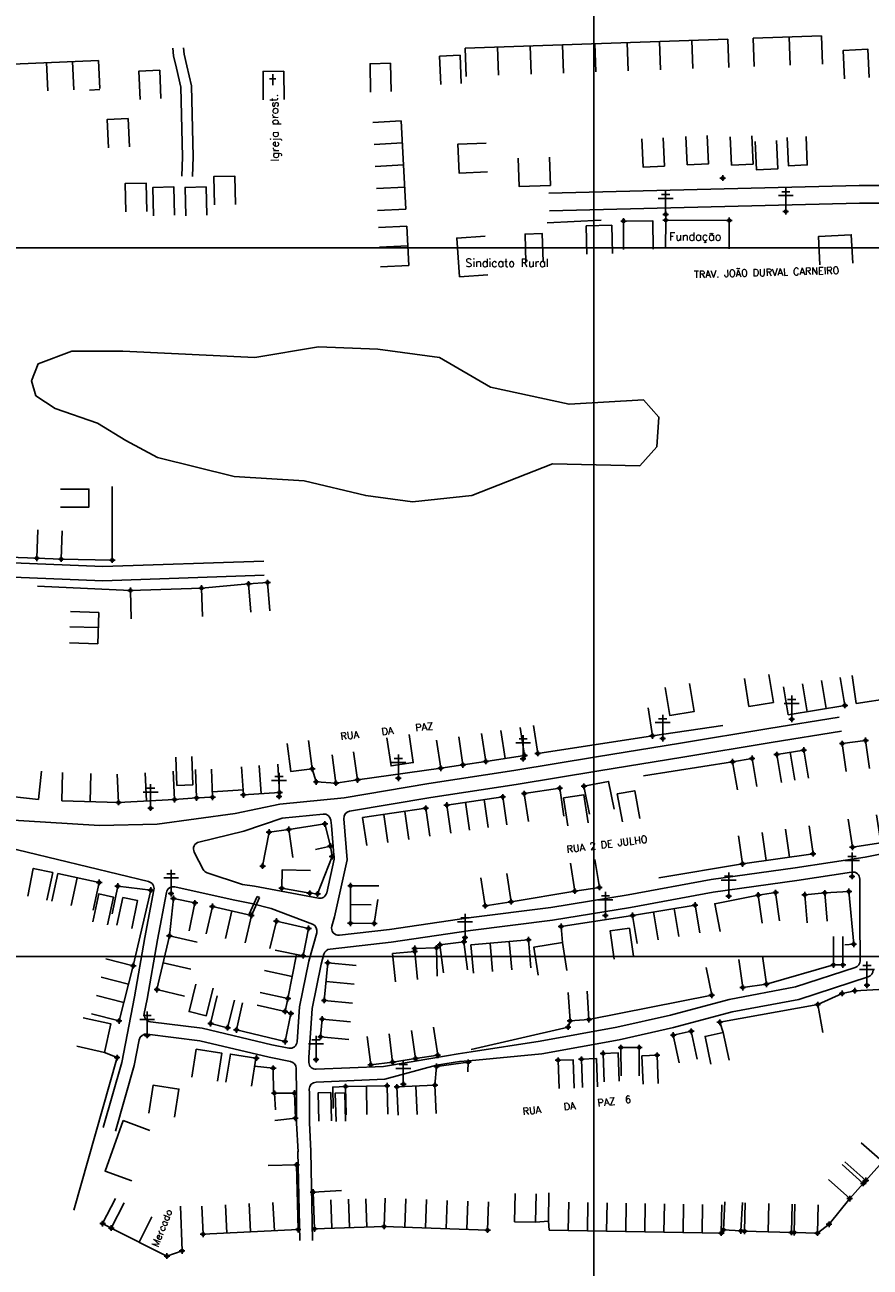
# Model space of a CAD drawing. Extents: x 539028 to 544996, y 8596245 to 8601028.
# Tile 19 of 32: x 542085 to 542323, y 8597875 to 8598226. Entities that reach past the tile are written whole.
import ezdxf
from ezdxf.enums import TextEntityAlignment as Align
from ezdxf.lldxf.tags import DXFTag

# ---------------------------------------------------------------- set-up
doc = ezdxf.new("R2010")
doc.units = 0
doc.header["$MEASUREMENT"] = 0
doc.header["$PDMODE"] = 34
doc.header["$PDSIZE"] = 0.8
for name, color, linetype in [('ALVENARIA', 7, 'Continuous'), ('CASA', 2, 'Continuous'), ('CERCA', 9, 'CERCA_LINE'), ('ESTRADA_BARRO', 7, 'DASHED'), ('LAGOA', 130, 'DASHDOT'), ('MALHA', 9, 'Continuous'), ('POSTE', 7, 'Continuous'), ('TEXTO', 2, 'Continuous'), ('TXT_NRUA', 2, 'Continuous')]:
    doc.layers.add(name, color=color, linetype=linetype)
doc.styles.add('GEOSIS', font='ROMANS.SHX')
doc.styles.get("Standard").update_dxf_attribs({"font": 'romans.shx'})
doc.linetypes.add('CERCA_LINE', pattern='A,0.5,-0.2,["X",Standard,S=0.1,R=0,X=-0.1,Y=-0.05],-0.25', length=0.95)
tags = doc.linetypes.add('DASHDOT', pattern=[1, 0.5, -0.25, 0, -0.25]).pattern_tags.tags
tags[10:11] = [DXFTag(74, 4), DXFTag(75, 0), DXFTag(340, '0'), DXFTag(46, 1.0), DXFTag(50, 0.0), DXFTag(44, 0.0), DXFTag(45, 0.0)]
tags[8:9] = [DXFTag(74, 4), DXFTag(75, 0), DXFTag(340, '0'), DXFTag(46, 1.0), DXFTag(50, 0.0), DXFTag(44, 0.0), DXFTag(45, 0.0)]
tags[6:7] = [DXFTag(74, 4), DXFTag(75, 0), DXFTag(340, '0'), DXFTag(46, 1.0), DXFTag(50, 0.0), DXFTag(44, 0.0), DXFTag(45, 0.0)]
tags[4:5] = [DXFTag(74, 4), DXFTag(75, 0), DXFTag(340, '0'), DXFTag(46, 1.0), DXFTag(50, 0.0), DXFTag(44, 0.0), DXFTag(45, 0.0)]
tags = doc.linetypes.add('DASHED', pattern=[0.75, 0.5, -0.25]).pattern_tags.tags
tags[6:7] = [DXFTag(74, 4), DXFTag(75, 0), DXFTag(340, '0'), DXFTag(46, 1.0), DXFTag(50, 0.0), DXFTag(44, 0.0), DXFTag(45, 0.0)]
tags[4:5] = [DXFTag(74, 4), DXFTag(75, 0), DXFTag(340, '0'), DXFTag(46, 1.0), DXFTag(50, 0.0), DXFTag(44, 0.0), DXFTag(45, 0.0)]

# ---------------------------------------------------------------- blocks, each defined once
blk = doc.blocks.new('C')
at = {"layer": 'CASA'}
blk.add_lwpolyline([(0, 0), (0, 8)], dxfattribs=at)
blk = doc.blocks.new('A$C094F77C8')
at = {"layer": 'POSTE'}
for p, q in [((0, 5.6), (5.25, 5.6)), ((1.17, 7), (4.08, 7)), ((2.62, 0), (2.62, 8.4))]:
    blk.add_line(p, q, dxfattribs=at)
blk = doc.blocks.new('A$C34DC2D19')
at = {"layer": 'POSTE', "xscale": 0.8, "yscale": 0.8, "zscale": 0.8}
blk.add_blockref('A$C094F77C8', (0, 0, 340.37), dxfattribs=at)

msp = doc.modelspace()

# ---------------------------------------------------------------- linework, layer by layer
at = {"layer": 'ALVENARIA'}
for points in [[(542148.31, 8597974.977), (542150.573, 8597979.978)], [(542148.948, 8597974.689), (542151.211, 8597979.689)], [(542150.573, 8597979.978), (542151.211, 8597979.689)]]:
    msp.add_lwpolyline(points, dxfattribs=at)
at = {"layer": 'CASA'}
for p, q in [((542209.261, 8598219.47), (542283.324, 8598222.029)), ((542290.458, 8598222.275), (542309.723, 8598222.941)), ((542309.723, 8598222.941), (542309.999, 8598214.945)), ((542076.564, 8598214.712), (542105.789, 8598216.018)), ((542105.789, 8598216.018), (542106.146, 8598208.026)), ((542191.189, 8598198.945), (542183.201, 8598198.515)), ((542192.532, 8598174.026), (542191.189, 8598198.945)), ((542233.326, 8598180.703), (542233.01, 8598188.697)), ((542184.543, 8598173.595), (542192.532, 8598174.026)), ((542192.778, 8598169.218), (542184.789, 8598168.8)), ((542193.359, 8598158.122), (542192.778, 8598169.218)), ((542193.068, 8598163.67), (542185.079, 8598163.252)), ((542185.37, 8598157.704), (542193.359, 8598158.122)), ((542097.895, 8598060.431), (542105.891, 8598060.196)), ((542105.891, 8598060.196), (542105.631, 8598051.353)), ((542097.769, 8598056.14), (542105.765, 8598055.905)), ((542105.631, 8598051.353), (542097.635, 8598051.588)), ((542315.042, 8598041.814), (542316.338, 8598033.919)), ((542300.337, 8598031.293), (542299.041, 8598039.187)), ((542316.338, 8598033.919), (542300.337, 8598031.293)), ((542226.003, 8598019.848), (542224.757, 8598027.751)), ((542213.805, 8598026.024), (542215.051, 8598018.122)), ((542219.281, 8598026.887), (542220.527, 8598018.985)), ((542304.727, 8598021.332), (542297.1, 8598020.067)), ((542302.222, 8598012.807), (542300.914, 8598020.699)), ((542306.036, 8598013.44), (542304.727, 8598021.332)), ((542156.882, 8598009.335), (542156.356, 8598017.318)), ((542215.051, 8598018.122), (542226.003, 8598019.848)), ((542297.1, 8598020.067), (542298.409, 8598012.175)), ((542095.477, 8598006.969), (542095.685, 8598014.966)), ((542103.48, 8598006.76), (542103.688, 8598014.758)), ((542118.977, 8598014.943), (542119.383, 8598006.953)), ((542126.876, 8598015.344), (542127.282, 8598007.354)), ((542146.179, 8598016.648), (542146.705, 8598008.666)), ((542151.168, 8598016.977), (542151.694, 8598008.994)), ((542060.104, 8598010.509), (542088.916, 8598007.428)), ((542111.483, 8598006.552), (542095.477, 8598006.969)), ((542127.282, 8598007.354), (542111.483, 8598006.552)), ((542146.705, 8598008.666), (542156.882, 8598009.335)), ((542219.836, 8598008.137), (542204.05, 8598005.828)), ((542220.993, 8598000.221), (542219.836, 8598008.137)), ((542198.101, 8598004.918), (542180.316, 8598002.29)), ((542199.271, 8597997.004), (542198.101, 8598004.918)), ((542204.05, 8598005.828), (542205.208, 8597997.912)), ((542180.316, 8598002.29), (542181.486, 8597994.376)), ((542307.349, 8597992.06), (542306.209, 8597999.978)), ((542286.354, 8597997.118), (542287.494, 8597989.2)), ((542287.494, 8597989.2), (542307.349, 8597992.06)), ((542137.937, 8597977.219), (542136.145, 8597969.423)), ((542148.948, 8597974.689), (542137.937, 8597977.219)), ((542141.65, 8597968.157), (542143.443, 8597975.954)), ((542182.713, 8597977.678), (542176.886, 8597977.732)), ((542274.099, 8597977.601), (542256.464, 8597974.655)), ((542275.417, 8597969.71), (542274.099, 8597977.601)), ((542147.156, 8597966.892), (542148.948, 8597974.689)), ((542256.464, 8597974.655), (542257.782, 8597966.765)), ((542122.271, 8597953.719), (542125.81, 8597968.915)), ((542125.81, 8597968.915), (542133.601, 8597967.1)), ((542210.865, 8597966.372), (542227.09, 8597967.796)), ((542211.564, 8597958.403), (542210.865, 8597966.372)), ((542227.09, 8597967.796), (542227.79, 8597959.827)), ((542115.609, 8597960.45), (542107.858, 8597962.434)), ((542131.832, 8597959.502), (542124.04, 8597961.317)), ((542169.479, 8597950.692), (542170.488, 8597961.311)), ((542170.488, 8597961.311), (542178.452, 8597960.554)), ((542111.632, 8597944.911), (542115.609, 8597960.45)), ((542160.458, 8597957.432), (542152.646, 8597959.157)), ((542177.948, 8597955.245), (542169.984, 8597956.002)), ((542130.062, 8597951.904), (542122.271, 8597953.719)), ((542159.216, 8597951.203), (542151.404, 8597952.929)), ((542158.416, 8597947.583), (542159.216, 8597951.203)), ((542177.443, 8597949.935), (542169.479, 8597950.692)), ((542150.605, 8597949.308), (542158.416, 8597947.583)), ((542103.882, 8597946.894), (542111.632, 8597944.911)), ((542175.524, 8597926.331), (542187.206, 8597926.589)), ((542175.701, 8597918.333), (542175.524, 8597926.331)), ((542181.365, 8597926.46), (542181.542, 8597918.462)), ((542187.206, 8597926.589), (542187.383, 8597918.591)), ((542200.717, 8597926.71), (542189.988, 8597926.248)), ((542189.988, 8597926.248), (542190.331, 8597918.256)), ((542195.696, 8597918.487), (542195.352, 8597926.479)), ((542201.061, 8597918.717), (542200.717, 8597926.71)), ((542322.278, 8597899.855, 703.603), (542336.298, 8597915.799, 703.603)), ((542316.27, 8597905.137, 703.603), (542322.278, 8597899.855, 703.603)), ((542110.633, 8597894.801, 702.247), (542106.978, 8597887.684, 702.247)), ((542166.359, 8597896.563, 702.847), (542174.347, 8597897, 702.847)), ((542166.755, 8597886.196, 702.847), (542166.359, 8597896.563, 702.847)), ((542186.373, 8597886.876, 703.044), (542186.659, 8597894.871, 703.044)), ((542223.298, 8597896.168, 0.161), (542223.147, 8597888.169, 0.161)), ((542229.058, 8597888.058, 0.161), (542229.209, 8597896.056, 0.161)), ((542232.701, 8597888.323, 703.428), (542232.851, 8597896.321, 703.428)), ((542109.433, 8597886.424, 702.247), (542113.044, 8597893.562, 702.247)), ((542129.381, 8597879.949, 702.247), (542128.953, 8597892.574, 702.247)), ((542134.93, 8597892.644), (542135.332, 8597884.654)), ((542215.829, 8597893.83, 703.044), (542215.544, 8597885.835, 703.044)), ((542281.466, 8597885.004, 0.161), (542281.602, 8597893.003, 0.161)), ((542288.055, 8597885.511, 703.768), (542288.245, 8597893.508, 703.768)), ((542294.848, 8597893.351, 703.768), (542294.657, 8597885.353, 703.768)), ((542301.45, 8597893.194, 703.768), (542301.259, 8597885.196, 703.768)), ((542106.978, 8597887.684, 702.247), (542109.433, 8597886.424, 702.247)), ((542117.275, 8597882.457, 702.247), (542120.886, 8597889.596, 702.247)), ((542223.147, 8597888.169, 0.161), (542229.058, 8597888.058, 0.161)), ((542109.433, 8597886.424, 702.247), (542125.116, 8597878.49, 702.247)), ((542135.332, 8597884.654), (542162.112, 8597885.999)), ((542186.373, 8597886.876, 702.847), (542166.755, 8597886.196, 702.847)), ((542215.544, 8597885.835, 703.044), (542186.373, 8597886.876, 703.044)), ((542232.932, 8597885.834, 0.161), (542281.466, 8597885.004, 0.161)), ((542301.259, 8597885.196, 703.768), (542288.055, 8597885.511, 703.768)), ((542125.116, 8597878.49, 702.247), (542129.381, 8597879.949, 702.247))]:
    msp.add_line(p, q, dxfattribs=at)
for points in [[(542283.6, 8598214.033), (542283.324, 8598222.029)], [(542290.734, 8598214.28), (542290.458, 8598222.275)], [(542202.366, 8598209.187), (542202.008, 8598217.179), (542207.774, 8598217.438), (542208.133, 8598209.446)], [(542316.217, 8598210.81), (542315.846, 8598218.802), (542322.846, 8598219.127), (542323.218, 8598211.136)], [(542182.552, 8598207.08), (542182.389, 8598215.078), (542188.167, 8598215.196), (542188.331, 8598207.198)], [(542117.533, 8598204.958), (542117.178, 8598212.95), (542123.084, 8598213.213), (542123.439, 8598205.221)], [(542152.27, 8598204.891), (542152.212, 8598212.891), (542158.086, 8598212.934), (542158.145, 8598204.934)], [(542154.075, 8598210.793), (542155.875, 8598210.811)], [(542154.962, 8598212.092), (542154.993, 8598209)], [(542106.156, 8598207.795), (542103.267, 8598207.574)], [(542108.609, 8598191.32), (542108.254, 8598199.312), (542114.16, 8598199.574), (542114.515, 8598191.582)], [(542215.147, 8598192.682), (542207.155, 8598192.334), (542207.509, 8598184.203), (542215.501, 8598184.55)], [(542265.049, 8598194.169), (542265.429, 8598186.178), (542259.395, 8598185.891), (542259.015, 8598193.882)], [(542277.5, 8598194.839), (542277.88, 8598186.848), (542271.846, 8598186.561), (542271.466, 8598194.552)], [(542290.046, 8598194.743), (542290.427, 8598186.752), (542284.393, 8598186.465), (542284.012, 8598194.456)], [(542297.038, 8598193.403), (542297.418, 8598185.412), (542291.384, 8598185.125), (542291.004, 8598193.116)], [(542300.071, 8598194.25), (542300.418, 8598186.257), (542305.725, 8598186.488), (542305.377, 8598194.48)], [(542233.326, 8598180.703), (542224.485, 8598180.367), (542224.181, 8598188.361)], [(542138.514, 8598175.197), (542138.325, 8598183.195), (542144.235, 8598183.334), (542144.424, 8598175.336)], [(542113.495, 8598173.215), (542113.307, 8598181.213), (542119.217, 8598181.352), (542119.405, 8598173.354)], [(542121.369, 8598172.166), (542121.181, 8598180.164), (542127.091, 8598180.303), (542127.279, 8598172.305)], [(542130.425, 8598172.166), (542130.236, 8598180.164), (542136.146, 8598180.303), (542136.334, 8598172.305)], [(542243.572, 8598161.304), (542243.398, 8598169.302), (542250.596, 8598169.458), (542250.77, 8598161.46)], [(542253.932, 8598162.671), (542253.895, 8598170.671), (542262.176, 8598170.709), (542262.213, 8598162.709)], [(542265.768, 8598162.94), (542265.823, 8598170.939), (542283.728, 8598170.816), (542283.673, 8598162.816)], [(542215.64, 8598155.489), (542207.661, 8598154.919), (542206.878, 8598165.864), (542214.858, 8598166.435)], [(542231.234, 8598159.119), (542230.976, 8598167.115), (542226.125, 8598166.959), (542226.383, 8598158.963)], [(542309.277, 8598158.28), (542308.84, 8598166.268), (542318.132, 8598166.777), (542318.569, 8598158.789)], [(542095.105, 8598094.99), (542103.105, 8598094.99), (542103.105, 8598089.917), (542095.105, 8598089.917)], [(542054.095, 8598093.653), (542054.004, 8598076.724), (542088.41, 8598075.492), (542088.696, 8598083.487)], [(542088.41, 8598075.492), (542095.301, 8598075.242), (542095.591, 8598083.236)], [(542148.741, 8598060.238), (542148.129, 8598068.215), (542153.493, 8598068.626), (542154.105, 8598060.65)], [(542294.877, 8598042.684), (542296.161, 8598034.788), (542289.266, 8598033.666), (542287.981, 8598041.563)], [(542328.229, 8598043.866), (542329.395, 8598035.951), (542319.553, 8598034.502), (542318.387, 8598042.417)], [(542272.548, 8598040.156), (542273.833, 8598032.26), (542266.937, 8598031.138), (542265.653, 8598039.034)], [(542228.476, 8598028.283), (542229.686, 8598020.375), (542262.031, 8598025.325), (542260.821, 8598033.233)], [(542187.146, 8598024.772), (542188.315, 8598016.857), (542194.599, 8598017.786), (542193.43, 8598025.7)], [(542201.16, 8598024.123), (542202.329, 8598016.209), (542208.614, 8598017.137), (542207.445, 8598025.051)], [(542323.266, 8598016.15), (542322.187, 8598024.077), (542315.574, 8598023.177), (542316.654, 8598015.25)], [(542159.007, 8598023.202), (542160.068, 8598015.272), (542166.123, 8598016.083), (542165.062, 8598024.012)], [(542171.675, 8598019.96), (542172.798, 8598012.039), (542178.893, 8598012.904), (542177.77, 8598020.825)], [(542127.619, 8598019.342), (542127.948, 8598011.349), (542132.445, 8598011.534), (542132.116, 8598019.527)], [(542291.509, 8598011.082), (542290.167, 8598018.968), (542284.664, 8598018.032), (542286.006, 8598010.145)], [(542088.916, 8598007.428), (542089.766, 8598015.382)], [(542111.078, 8598014.542), (542111.483, 8598006.552)], [(542133.161, 8598015.808), (542133.49, 8598007.815), (542137.987, 8598008), (542137.658, 8598015.993)], [(542237.061, 8598002.634), (542235.891, 8598010.548), (542225.912, 8598009.074), (542227.081, 8598001.16)], [(542244.289, 8598003.256), (542242.726, 8598011.102), (542249.689, 8598012.489), (542251.252, 8598004.643)], [(542243.929, 8598000.8), (542242.695, 8598008.704), (542236.993, 8598007.814), (542238.228, 8597999.91)], [(542258.489, 8598002.007), (542257.059, 8598009.878), (542252.136, 8598008.983), (542253.566, 8598001.112)], [(542317.257, 8598001.816), (542318.475, 8597993.909), (542326.495, 8597995.144), (542325.277, 8598003.051)], [(542167.058, 8597993.266), (542171.202, 8597994.228), (542169.666, 8598000.487), (542159.473, 8597998.961), (542160.657, 8597991.049)], [(542245.836, 8597990.486), (542247.085, 8597982.585), (542240.139, 8597981.547), (542238.957, 8597989.46)], [(542085.865, 8597980.109), (542087.431, 8597987.954), (542085.865, 8597980.109)], [(542092.937, 8597986.782), (542087.431, 8597987.954)], [(542092.937, 8597986.782), (542091.271, 8597978.957)], [(542094.306, 8597986.491), (542092.64, 8597978.666)], [(542106.002, 8597984.001), (542094.306, 8597986.491)], [(542165.569, 8597987.369), (542157.57, 8597987.495), (542157.489, 8597982.341), (542165.411, 8597980.933)], [(542213.67, 8597985.319), (542214.9, 8597977.415), (542222.168, 8597978.546), (542220.938, 8597986.451)], [(542104.336, 8597976.176), (542106.002, 8597984.001)], [(542176.901, 8597983.031), (542176.87, 8597972.433)], [(542184.901, 8597983.007), (542176.901, 8597983.031)], [(542104.224, 8597972.898), (542105.882, 8597980.725), (542110.041, 8597979.843), (542108.382, 8597972.017)], [(542111.029, 8597971.891), (542112.688, 8597979.717), (542116.846, 8597978.836), (542115.187, 8597971.01)], [(542125.81, 8597968.915), (542126.936, 8597979.442)], [(542131.384, 8597970.351), (542133.006, 8597978.185), (542126.936, 8597979.442)], [(542176.87, 8597972.433), (542183.569, 8597972.39), (542184.584, 8597979.191)], [(542297.883, 8597973.183), (542296.788, 8597981.107), (542291.883, 8597980.429), (542292.979, 8597972.505)], [(542305.721, 8597972.542), (542305.003, 8597980.51), (542310.63, 8597981.016), (542311.347, 8597973.049)], [(542154.173, 8597965.284), (542155.974, 8597973.079)], [(542155.974, 8597973.079), (542165.066, 8597970.979), (542163.534, 8597963.294)], [(542251.27, 8597962.358), (542250.116, 8597970.274), (542255.551, 8597971.066), (542256.705, 8597963.15)], [(542313.148, 8597968.703), (542313.13, 8597960.703), (542315.768, 8597960.697), (542315.786, 8597968.697)], [(542155.688, 8597964.858), (542163.534, 8597963.294)], [(542189.6, 8597955.923), (542188.771, 8597963.88), (542194.989, 8597964.528), (542195.818, 8597956.571)], [(542194.989, 8597964.528), (542195, 8597965.354), (542201.146, 8597965.477), (542201.307, 8597957.479)], [(542203.081, 8597958.465), (542202.114, 8597966.406), (542208.89, 8597967.231), (542209.857, 8597959.29)], [(542229.826, 8597957.842), (542228.602, 8597965.748), (542236.641, 8597966.993), (542237.865, 8597959.087)], [(542159.216, 8597951.203), (542161.7, 8597963.66)], [(542286.374, 8597962.199), (542287.511, 8597954.28), (542294.188, 8597955.239), (542293.051, 8597963.157)], [(542133.289, 8597955.284), (542131.381, 8597947.515), (542136.212, 8597946.329), (542138.12, 8597954.098)], [(542139.321, 8597951.925), (542137.414, 8597944.155), (542142.244, 8597942.969), (542144.152, 8597950.739)], [(542243.616, 8597953.26), (542244.109, 8597945.275), (542238.811, 8597944.948), (542238.318, 8597952.933)], [(542144.711, 8597942.361), (542146.389, 8597949.981)], [(542158.416, 8597947.583), (542160.1, 8597946.968), (542158.445, 8597939.078), (542144.711, 8597942.361)], [(542101.449, 8597945.791), (542109.264, 8597944.08), (542107.499, 8597936.017), (542099.684, 8597937.728)], [(542176.4, 8597939.658), (542168.436, 8597940.417), (542168.912, 8597945.401), (542176.875, 8597944.641)], [(542187.766, 8597941.219), (542188.762, 8597933.281), (542182.614, 8597932.51), (542181.618, 8597940.447)], [(542194.06, 8597942.166), (542195.266, 8597934.258), (542201.479, 8597935.205), (542200.273, 8597943.114)], [(542269.566, 8597933.052), (542267.907, 8597940.878), (542273.016, 8597941.962), (542274.675, 8597934.136)], [(542278.551, 8597932.691), (542276.892, 8597940.517), (542282.001, 8597941.6), (542283.661, 8597933.774)], [(542132.133, 8597929.003), (542133.391, 8597936.904), (542140.601, 8597935.755), (542139.343, 8597927.855)], [(542258.344, 8597929.38), (542258.327, 8597937.38), (542253.172, 8597937.369), (542253.189, 8597929.369)], [(542141.746, 8597927.646), (542143.005, 8597935.546), (542150.215, 8597934.398), (542148.956, 8597926.497)], [(542235.749, 8597925.778), (542235.428, 8597933.772), (542239.668, 8597933.942), (542239.989, 8597925.948)], [(542242.338, 8597926.07), (542242.017, 8597934.064), (542246.256, 8597934.234), (542246.577, 8597926.24)], [(542248.452, 8597927.739), (542248.131, 8597935.733), (542252.37, 8597935.903), (542252.691, 8597927.91)], [(542259.422, 8597927.014), (542259.101, 8597935.008), (542263.341, 8597935.178), (542263.662, 8597927.184)], [(542155.215, 8597924.504), (542155.077, 8597931.541), (542149.845, 8597932.073)], [(542120.011, 8597918.875), (542121.27, 8597926.775), (542128.48, 8597925.627), (542127.222, 8597917.726)], [(542155.551, 8597916.78), (542161.339, 8597917.408), (542161.071, 8597924.54), (542155.421, 8597924.469), (542155.719, 8597919.802)], [(542167.925, 8597916.586), (542167.739, 8597924.584), (542171.325, 8597924.667), (542171.511, 8597916.669)], [(542172.826, 8597916.504), (542172.577, 8597924.5), (542175.246, 8597924.584), (542175.495, 8597916.588)], [(542112.771, 8597916.755), (542107.676, 8597902.459), (542115.212, 8597899.773)], [(542120.261, 8597913.945), (542112.771, 8597916.755)], [(542153.701, 8597904.057), (542161.699, 8597904.238)], [(542161.699, 8597904.238), (542162.112, 8597885.999)]]:
    msp.add_lwpolyline(points, dxfattribs=at)
for points, elevation in [([(542315.548, 8597904.366), (542321.516, 8597899.039), (542317.692, 8597894.755), (542311.724, 8597900.083)], 703.701), ([(542308.574, 8597884.981), (542311.872, 8597887.482), (542317.692, 8597894.755)], 703.763), ([(542282.499, 8597893.865), (542282.057, 8597885.877), (542287.025, 8597885.602), (542287.467, 8597893.59)], 703.639), ([(542302.243, 8597893.141), (542302.043, 8597885.144), (542308.574, 8597884.981), (542308.774, 8597892.978)], 703.763), ([(542229.058, 8597888.058), (542232.701, 8597888.323)], 0.161), ([(542232.701, 8597888.323), (542232.932, 8597885.834)], 0.161)]:
    msp.add_lwpolyline(points, dxfattribs=dict(at, elevation=elevation))
for p in [(542281.863, 8598182.807, 695.859), (542253.895, 8598170.671, 696.022), (542265.823, 8598170.939, 695.901), (542283.728, 8598170.816, 696.059), (542088.41, 8598075.492, 696.064), (542095.301, 8598075.242, 696.202), (542148.129, 8598068.215, 696.427), (542153.493, 8598068.626, 696.46), (542316.338, 8598033.919, 700.729), (542262.031, 8598025.325, 701.072), (542322.187, 8598024.077, 700.858), (542226.003, 8598019.848, 700.558), (542229.686, 8598020.375, 700.289), (542297.1, 8598020.067, 700.478), (542304.727, 8598021.332, 700.467), (542315.574, 8598023.177, 700.712), (542208.614, 8598017.137, 700.068), (542215.051, 8598018.122, 700.394), (542284.664, 8598018.032, 700.409), (542290.167, 8598018.968, 700.511), (542178.893, 8598012.904, 699.399), (542202.329, 8598016.209, 699.839), (542156.882, 8598009.335, 699.361), (542172.798, 8598012.039, 699.333), (542235.891, 8598010.548, 700.256), (542242.726, 8598011.102, 700.312), (542111.483, 8598006.552, 698.427), (542127.282, 8598007.354, 698.726), (542133.49, 8598007.815, 698.71), (542137.987, 8598008, 698.767), (542146.705, 8598008.666, 698.792), (542204.05, 8598005.828, 699.923), (542219.836, 8598008.137, 700.176), (542225.912, 8598009.074, 700.316), (542198.101, 8598004.918, 699.858), (542159.473, 8597998.961, 699.323), (542169.666, 8598000.487, 699.018), (542171.202, 8597994.228, 699.247), (542307.349, 8597992.06, 700.499), (542318.475, 8597993.909, 700.553), (542287.494, 8597989.2, 700.422), (542106.002, 8597984.001, 698.913), (542157.489, 8597982.341, 699.532), (542176.901, 8597983.031, 699.805), (542240.139, 8597981.547, 700.324), (542247.085, 8597982.585, 701.101), (542126.936, 8597979.442, 699.345), (542133.006, 8597978.185, 699.524), (542165.411, 8597980.933, 699.665), (542222.168, 8597978.546, 700.039), (542291.883, 8597980.429, 700.214), (542296.788, 8597981.107, 700.219), (542305.003, 8597980.51, 700.372), (542310.63, 8597981.016, 700.364), (542137.937, 8597977.219, 699.409), (542148.948, 8597974.689, 699.598), (542214.9, 8597977.415, 700.098), (542256.464, 8597974.655, 700.153), (542274.099, 8597977.601, 700.247), (542155.974, 8597973.079, 699.797), (542165.066, 8597970.979, 699.73), (542176.87, 8597972.433, 699.721), (542183.569, 8597972.39, 699.74), (542125.81, 8597968.915, 699.241), (542208.89, 8597967.231, 700.057), (542227.09, 8597967.796, 700.112), (542194.989, 8597964.528, 700.143), (542195, 8597965.354, 700.031), (542201.146, 8597965.477, 700.072), (542202.114, 8597966.406, 700.133), (542115.609, 8597960.45, 699.452), (542163.534, 8597963.294, 700.041), (542170.488, 8597961.311, 700.087), (542313.13, 8597960.703, 700.976), (542315.768, 8597960.697, 700.77), (542122.271, 8597953.719, 699.373), (542287.511, 8597954.28, 700.912), (542294.188, 8597955.239, 700.969), (542159.216, 8597951.203, 700.299), (542169.479, 8597950.692, 700.306), (542158.416, 8597947.583, 700.388), (542160.1, 8597946.968, 700.254), (542111.632, 8597944.911, 700.375), (542137.414, 8597944.155, 700.483), (542142.244, 8597942.969, 700.58), (542168.912, 8597945.401, 700.507), (542238.811, 8597944.948, 701.148), (542244.109, 8597945.275, 701.23), (542144.711, 8597942.361, 700.676), (542168.436, 8597940.417, 700.644), (542267.907, 8597940.878, 701.541), (542273.016, 8597941.962, 701.414), (542158.445, 8597939.078, 700.835), (542248.131, 8597935.733, 702.301), (542253.172, 8597937.369, 701.801), (542258.327, 8597937.38, 701.63), (542150.34, 8597934.42, 700.759), (542182.614, 8597932.51, 701.16), (542188.762, 8597933.281, 701.131), (542195.266, 8597934.258, 701.354), (542201.479, 8597935.205, 701.409), (542235.428, 8597933.772, 701.995), (542242.017, 8597934.064, 702.13), (542263.341, 8597935.178, 701.818), (542155.077, 8597931.541, 701.029), (542175.524, 8597926.331, 701.547), (542187.206, 8597926.589, 701.616), (542189.988, 8597926.248, 702.067), (542200.717, 8597926.71, 702.088), (542155.421, 8597924.469, 701.383), (542161.071, 8597924.54, 701.282), (542161.339, 8597917.408, 701.835), (542161.699, 8597904.238, 702.219), (542321.516, 8597899.039, 703.701), (542322.278, 8597899.855, 703.851), (542166.359, 8597896.563, 702.614), (542317.692, 8597894.755, 703.721), (542106.978, 8597887.684, 702.235), (542186.373, 8597886.876, 702.847), (542109.433, 8597886.424, 702.247), (542135.332, 8597884.654, 702.688), (542162.112, 8597885.999, 702.73), (542166.755, 8597886.196, 702.468), (542215.544, 8597885.835, 703.044), (542281.466, 8597885.004, 703.617), (542282.057, 8597885.877, 703.702), (542287.025, 8597885.602, 703.639), (542288.055, 8597885.511, 703.689), (542301.259, 8597885.196, 703.768), (542302.043, 8597885.144, 703.808), (542308.574, 8597884.981, 703.763), (542129.381, 8597879.949, 702.508), (542125.116, 8597878.49, 702.497)]:
    msp.add_point(p, dxfattribs=at)
at = {"layer": 'CERCA'}
msp.add_line((542127.282, 8598007.354), (542133.49, 8598007.815), dxfattribs=at)
for points in [[(542232.347, 8598170.184), (542247.564, 8598170.868)], [(542095.301, 8598075.242), (542109.692, 8598074.957), (542109.674, 8598095.736)], [(542088.586, 8598067.579), (542114.806, 8598066.407), (542115.071, 8598058.412)], [(542114.806, 8598066.407), (542134.87, 8598067.072), (542135.135, 8598059.076)], [(542148.129, 8598068.215), (542134.87, 8598067.072)], [(542281.86, 8598028.278), (542262.031, 8598025.325)], [(542208.614, 8598017.137), (542215.051, 8598018.122)], [(542259.523, 8598014.032), (542284.664, 8598018.032)], [(542166.123, 8598016.083), (542167.216, 8598012.348), (542172.798, 8598012.039)], [(542178.893, 8598012.904), (542202.329, 8598016.209)], [(542137.924, 8598009.513), (542146.611, 8598010.085)], [(542159.473, 8597998.961), (542153.913, 8597998.205), (542152.106, 8597988.608)], [(542171.202, 8597994.228), (542171.7, 8597991.285), (542167.605, 8597980.72), (542165.411, 8597980.933)], [(542287.494, 8597989.2), (542263.825, 8597985.232)], [(542109.64, 8597975.097), (542111.235, 8597982.936)], [(542111.235, 8597982.936), (542120.549, 8597981.832), (542115.609, 8597960.45)], [(542240.139, 8597981.547), (542222.168, 8597978.546)], [(542281.166, 8597970.135), (542279.602, 8597977.981), (542291.883, 8597980.429)], [(542316.316, 8597966.359), (542318.821, 8597966.532), (542317.45, 8597981.46), (542310.63, 8597981.016)], [(542236.641, 8597966.993), (542236.265, 8597971.543), (542256.464, 8597974.655)], [(542277.202, 8597959.973), (542278.754, 8597952.125), (542244.109, 8597945.275)], [(542313.13, 8597960.703), (542294.188, 8597955.239)], [(542308.689, 8597949.486), (542315.533, 8597952.648), (542319.123, 8597953.415), (542325.886, 8597953.71)], [(542282.001, 8597941.6), (542281.05, 8597944.528), (542308.689, 8597949.486), (542310.07, 8597941.606)], [(542238.811, 8597944.948), (542238.26, 8597943.162), (542210.929, 8597936.862)], [(542107.499, 8597936.017), (542111.038, 8597934.548), (542098.826, 8597891.432)], [(542188.762, 8597933.281), (542195.266, 8597934.258)], [(542200.717, 8597926.71), (542201.178, 8597932.059), (542210.081, 8597933.221), (542209.993, 8597930.563)], [(542171.993, 8597920.166), (542171.86, 8597926.196), (542175.524, 8597926.331)]]:
    msp.add_lwpolyline(points, dxfattribs=at)
for p in [(542109.692, 8598074.957, 696.205), (542114.806, 8598066.407, 696.348), (542134.87, 8598067.072, 696.249), (542166.123, 8598016.083, 699.467), (542167.216, 8598012.348, 699.328), (542153.913, 8597998.205, 699.358), (542152.106, 8597988.608, 699.548), (542171.7, 8597991.285, 699.358), (542111.235, 8597982.936, 698.91), (542120.549, 8597981.832, 698.58), (542317.45, 8597981.46, 700.42), (542167.605, 8597980.72, 699.744), (542236.265, 8597971.543, 699.953), (542318.821, 8597966.532, 700.747), (542319.123, 8597953.415, 701.308), (542278.754, 8597952.125, 701.023), (542315.533, 8597952.648, 701.291), (542308.689, 8597949.486, 701.353), (542238.26, 8597943.162, 701.232), (542281.05, 8597944.528, 701.385), (542111.038, 8597934.548, 700.317), (542210.081, 8597933.221, 701.912), (542201.178, 8597932.059, 701.566), (542311.872, 8597887.482, 703.754)]:
    msp.add_point(p, dxfattribs=at)
at = {"layer": 'ESTRADA_BARRO'}
for p, q in [((542232.871, 8598178.535), (542320.359, 8598180.673)), ((542320.359, 8598180.673), (542340.493, 8598180.671)), ((542232.993, 8598173.537), (542320.42, 8598175.673)), ((542320.42, 8598175.673), (542378.633, 8598175.667)), ((542107.071, 8598073.119), (542073.782, 8598074.484)), ((542107.071, 8598073.119), (542073.782, 8598074.484)), ((542152.441, 8598074.663), (542107.071, 8598073.119)), ((542152.441, 8598074.663), (542107.071, 8598073.119)), ((542107.058, 8598069.116), (542073.747, 8598070.482)), ((542152.577, 8598070.665), (542107.058, 8598069.116)), ((542314.696, 8598030.583), (542294.894, 8598027.411)), ((542294.894, 8598027.411), (542269.93, 8598023.281)), ((542315.328, 8598026.633), (542295.537, 8598023.463)), ((542269.93, 8598023.281), (542246.3, 8598019.431)), ((542295.537, 8598023.463), (542270.578, 8598019.333)), ((542246.3, 8598019.431), (542222.951, 8598015.554)), ((542270.578, 8598019.333), (542246.949, 8598015.484)), ((542222.951, 8598015.554), (542198.951, 8598011.933)), ((542246.949, 8598015.484), (542223.577, 8598011.603)), ((542198.951, 8598011.933), (542175.133, 8598007.887)), ((542223.577, 8598011.603), (542199.584, 8598007.983)), ((542175.133, 8598007.887), (542156.95, 8598006.078)), ((542199.584, 8598007.983), (542176.647, 8598004.087)), ((542144.348, 8598003.426), (542122.381, 8598000.417)), ((542156.95, 8598006.078), (542144.348, 8598003.426)), ((542169.158, 8598003.273), (542157.642, 8598002.127)), ((542106.083, 8598000.063), (542071.832, 8598002.198)), ((542122.381, 8598000.417), (542106.083, 8598000.063)), ((542157.642, 8598002.127), (542146.767, 8597998.481)), ((542171.529, 8598000.085), (542171.339, 8598001.541)), ((542172.307, 8597990.569), (542171.529, 8598000.085)), ((542175.94, 8597990.317), (542174.989, 8598001.952)), ((542134.127, 8597995.366), (542146.767, 8597998.481)), ((542076.438, 8597994.763), (542119.943, 8597984.211)), ((542134.104, 8597989.956), (542132.817, 8597992.529)), ((542322.007, 8597991.099), (542336.474, 8597994.016)), ((542135.331, 8597987.658), (542134.104, 8597989.956)), ((542170.182, 8597981.055), (542172.307, 8597990.569)), ((542172.353, 8597974.263), (542175.94, 8597990.317)), ((542302.288, 8597988.101), (542322.007, 8597991.099)), ((542146.413, 8597983.434), (542136.472, 8597986.699)), ((542278.644, 8597984.767), (542302.288, 8597988.101)), ((542302.81, 8597984.539), (542318.239, 8597986.885)), ((542127.355, 8597982.717), (542143.826, 8597979.067)), ((542149.779, 8597982.903), (542146.413, 8597983.434)), ((542167.863, 8597979.525), (542149.779, 8597982.903)), ((542255.208, 8597980.476), (542278.644, 8597984.767)), ((542279.22, 8597981.212), (542302.81, 8597984.539)), ((542320.59, 8597973.589), (542320.54, 8597984.917)), ((542118.908, 8597968.411), (542121.438, 8597981.899)), ((542122.45, 8597967.768), (542124.957, 8597981.132)), ((542143.826, 8597979.067), (542148.995, 8597978.034)), ((542233.384, 8597976.873), (542255.208, 8597980.476)), ((542255.826, 8597976.929), (542279.22, 8597981.212)), ((542148.995, 8597978.034), (542154.508, 8597976.657)), ((542154.508, 8597976.657), (542166.156, 8597972.17)), ((542210.216, 8597974.001), (542233.384, 8597976.873)), ((542233.898, 8597973.309), (542255.826, 8597976.929)), ((542171.614, 8597971.61), (542172.353, 8597974.263)), ((542187.917, 8597970.712), (542210.216, 8597974.001)), ((542210.7, 8597970.433), (542233.898, 8597973.309)), ((542320.653, 8597961.869), (542320.59, 8597973.589)), ((542115.964, 8597951.657), (542118.908, 8597968.411)), ((542165.127, 8597961.742), (542167.363, 8597969.766)), ((542173.769, 8597969.086), (542187.917, 8597970.712)), ((542188.385, 8597967.142), (542210.7, 8597970.433)), ((542119.505, 8597951.006), (542122.45, 8597967.768)), ((542171.11, 8597965.156), (542188.385, 8597967.142)), ((542162.55, 8597948.864), (542165.127, 8597961.742)), ((542168.631, 8597960.904), (542169.412, 8597963.706)), ((542166.124, 8597948.379), (542168.631, 8597960.904)), ((542302.435, 8597954.471), (542319.273, 8597959.956)), ((542283.695, 8597950.942), (542302.435, 8597954.471)), ((542303.329, 8597950.976), (542322.887, 8597957.347)), ((542112.405, 8597933.127), (542115.964, 8597951.657)), ((542118.741, 8597947.028), (542119.505, 8597951.006)), ((542267.105, 8597946.547), (542283.695, 8597950.942)), ((542284.49, 8597947.429), (542303.329, 8597950.976)), ((542161.837, 8597939.015), (542162.55, 8597948.864)), ((542165.121, 8597934.517), (542166.124, 8597948.379)), ((542267.967, 8597943.051), (542284.49, 8597947.429)), ((542120.452, 8597944.667), (542135.076, 8597942.802)), ((542251.96, 8597943.089), (542267.105, 8597946.547)), ((542119.522, 8597941.157), (542134.43, 8597939.255)), ((542135.076, 8597942.802), (542154.717, 8597938.129)), ((542230.356, 8597939.17), (542251.96, 8597943.089)), ((542252.682, 8597939.561), (542267.967, 8597943.051)), ((542115.91, 8597932.287), (542117.305, 8597939.55)), ((542134.43, 8597939.255), (542153.953, 8597934.611)), ((542154.717, 8597938.129), (542159.456, 8597937.197)), ((542210.892, 8597936.19), (542230.356, 8597939.17)), ((542230.895, 8597935.609), (542252.682, 8597939.561)), ((542107.118, 8597914.777), (542112.405, 8597933.127)), ((542153.953, 8597934.611), (542159.958, 8597933.429)), ((542165.144, 8597933.188), (542165.121, 8597934.517)), ((542186.15, 8597932.059), (542200.688, 8597934.421)), ((542200.688, 8597934.421), (542207.26, 8597935.595)), ((542201.133, 8597932.439), (542207.639, 8597933.439)), ((542207.26, 8597935.595), (542210.892, 8597936.19)), ((542207.639, 8597933.439), (542210.225, 8597933.606)), ((542210.225, 8597933.606), (542230.895, 8597935.609)), ((542110.577, 8597913.78), (542115.91, 8597932.287)), ((542161.689, 8597924.56), (542161.572, 8597931.501)), ((542167.232, 8597931.223), (542186.15, 8597932.059)), ((542186.601, 8597928.475), (542201.133, 8597932.439)), ((542167.184, 8597927.618), (542186.601, 8597928.475)), ((542161.689, 8597916.064), (542161.689, 8597924.56)), ((542165.289, 8597924.59), (542165.273, 8597925.586)), ((542165.289, 8597916.151), (542165.289, 8597924.59)), ((542162.082, 8597907.979), (542161.689, 8597916.064)), ((542165.678, 8597908.153), (542165.289, 8597916.151)), ((542162.08, 8597908.031), (542162.562, 8597882.908)), ((542165.679, 8597908.1), (542166.163, 8597882.911))]:
    msp.add_line(p, q, dxfattribs=at)
for points in [[(542129.328, 8598183.364), (542129.514, 8598188.825), (542129.068, 8598208.43), (542127.792, 8598213.788), (542126.978, 8598217.313), (542126.816, 8598219.417)], [(542132.326, 8598183.262), (542132.515, 8598188.808), (542132.06, 8598208.816), (542130.712, 8598214.473), (542129.952, 8598217.768), (542129.818, 8598219.503)]]:
    msp.add_lwpolyline(points, dxfattribs=at)
for centre, start, end in [((542169.356, 8598001.283), 7.43656, 95.68342), ((542176.982, 8598002.115), 99.63994, 184.67333), ((542134.606, 8597993.424), 103.84356, 206.58111), ((542137.096, 8597988.599), 208.08918, 251.81626), ((542318.54, 8597984.908), 0.25208, 98.64592), ((542119.472, 8597982.268), 349.37857, 76.36631), ((542126.922, 8597980.764), 77.50776, 169.37857), ((542168.23, 8597981.491), 259.41995, 347.40782), ((542165.437, 8597970.303), 344.42809, 68.92986), ((542173.541, 8597971.073), 164.42809, 276.55669), ((542171.338, 8597963.169), 96.55669, 164.42809), ((542318.653, 8597961.858), 288.04486, 0.30873), ((542322.267, 8597959.249), 288.04486, 0.30873), ((542120.705, 8597946.651), 169.1295, 262.73191), ((542119.269, 8597939.173), 82.73191, 169.1295), ((542159.842, 8597939.159), 258.86999, 355.86242), ((542159.572, 8597931.467), 0.97174, 78.86999), ((542167.143, 8597933.221), 180.97174, 272.52879), ((542167.272, 8597925.62), 92.52879, 180.97174)]:
    msp.add_arc(centre, 2, start, end, dxfattribs=at)
at = {"layer": 'LAGOA'}
msp.add_lwpolyline([(542105.528, 8598113.576), (542093.546, 8598117.767), (542088.154, 8598121.359), (542086.956, 8598125.549), (542088.753, 8598130.339), (542098.339, 8598133.931), (542112.718, 8598133.931), (542149.863, 8598132.135), (542167.836, 8598135.128), (542184.611, 8598134.529), (542201.986, 8598132.135), (542216.365, 8598123.753), (542238.532, 8598118.964), (542259.501, 8598120.161), (542263.857, 8598115.337), (542263.258, 8598106.956), (542258.465, 8598101.568), (542233.901, 8598102.166), (542211.135, 8598093.186), (542194.359, 8598091.39), (542181.179, 8598093.186), (542163.804, 8598097.377), (542144.034, 8598098.574), (542122.465, 8598103.962), (542113.479, 8598108.752)], close=True, dxfattribs=at)
at = {"layer": 'MALHA'}
for p, q in [((542245.513, 8601028.275), (542245.513, 8596264.109)), ((539050.307, 8598163.105), (544995.7, 8598163.105)), ((539050.307, 8597963.105), (544995.7, 8597963.105))]:
    msp.add_line(p, q, dxfattribs=at)
at = {"layer": 'POSTE'}
for p in [(542265.78, 8598172.55, 695.795), (542299.67, 8598173.35, 696.483), (542301.348, 8598030.043, 700.452), (542264.963, 8598024.593, 700.532), (542225.584, 8598018.864, 699.991), (542190.398, 8598013.386, 699.493), (542156.733, 8598008.233, 698.883), (542120.497, 8598004.97, 698.491), (542318.366, 8597985.672, 700.444), (542126.297, 8597980.839, 698.828), (542283.567, 8597980.102, 700.246), (542248.804, 8597974.598, 700.237), (542209.197, 8597968.418, 700.033), (542322.564, 8597954.943, 701.259), (542119.541, 8597940.787, 700.296), (542167.169, 8597933.951, 700.999), (542191.791, 8597927.022, 701.795)]:
    msp.add_point(p, dxfattribs=at)

# ---------------------------------------------------------------- block references
at = {"layer": 'CASA'}
for p, rotation in [((542246.069, 8598212.737), 1.97851724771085), ((542255.202, 8598213.052), 1.97851724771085), ((542264.335, 8598213.368), 1.97851724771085), ((542273.468, 8598213.683), 1.97851724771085), ((542300.866, 8598214.63), 1.97851724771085), ((542209.537, 8598211.475), 1.97851724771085), ((542218.67, 8598211.79), 1.97851724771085), ((542227.803, 8598212.106), 1.97851724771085), ((542236.936, 8598212.421), 1.97851724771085), ((542091.533, 8598207.373), 2.558335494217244), ((542098.84, 8598207.7), 2.558335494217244), ((542191.525, 8598192.715), 93.08356168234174), ((542191.86, 8598186.485), 93.08356168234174), ((542192.196, 8598180.256), 93.08356168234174), ((542304.375, 8598040.063), 189.3209844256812), ((542309.708, 8598040.938), 189.3209844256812), ((542209.312, 8598006.598), 188.3221920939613), ((542214.574, 8598007.368), 188.3221920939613), ((542186.245, 8598003.166), 188.4048077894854), ((542192.173, 8598004.042), 188.4048077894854), ((542294.113, 8597990.153), 8.196185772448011), ((542300.731, 8597991.106), 8.196185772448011), ((542099.811, 8597985.319), 167.9831207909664), ((542262.342, 8597975.637), 189.4825529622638), ((542268.221, 8597976.619), 189.4825529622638), ((542216.973, 8597958.878), 5.015217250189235), ((542222.381, 8597959.352), 5.015217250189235), ((542114.283, 8597955.27), 75.64476890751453), ((542112.957, 8597950.091), 75.64476890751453), ((542326.952, 8597905.169, 703.603), 48.67564210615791), ((542171.382, 8597894.362, 702.847), 181.9851637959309), ((542176.287, 8597894.532, 702.847), 181.9851637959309), ((542181.192, 8597894.702, 702.847), 181.9851637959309), ((542192.493, 8597894.663, 703.044), 177.9549908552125), ((542198.327, 8597894.455, 703.044), 177.9549908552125), ((542142.027, 8597884.99), 2.875604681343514), ((542148.722, 8597885.326), 2.875604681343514), ((542155.417, 8597885.663), 2.875604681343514), ((542204.161, 8597894.246, 703.044), 177.9549908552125), ((542209.995, 8597894.038, 703.044), 177.9549908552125), ((542238.325, 8597885.741, 0.161), 359.0208203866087), ((542243.717, 8597885.649, 0.161), 359.0208203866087), ((542249.11, 8597885.557, 0.161), 359.0208203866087), ((542254.503, 8597885.465, 0.161), 359.0208203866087), ((542259.895, 8597885.373, 0.161), 359.0208203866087), ((542265.288, 8597885.281, 0.161), 359.0208203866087), ((542270.68, 8597885.188, 0.161), 359.0208203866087), ((542276.073, 8597885.096, 0.161), 359.0208203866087)]:
    msp.add_blockref('C', p, dxfattribs=dict(at, rotation=rotation))
at = {"layer": 'POSTE'}
for p in [(542263.68, 8598172.55, 355.42), (542297.57, 8598173.35, 356.108), (542299.248, 8598030.043, 360.077), (542262.863, 8598024.593, 360.157), (542223.484, 8598018.864, 359.617), (542188.298, 8598013.386, 359.118), (542154.633, 8598008.233, 358.508), (542118.397, 8598004.97, 358.116), (542316.266, 8597985.672, 360.069), (542124.197, 8597980.839, 358.453), (542281.467, 8597980.102, 359.871), (542246.704, 8597974.598, 359.862), (542207.097, 8597968.418, 359.658), (542320.464, 8597954.943, 360.885), (542117.441, 8597940.787, 359.921), (542165.069, 8597933.951, 360.624), (542189.691, 8597927.022, 361.421)]:
    msp.add_blockref('A$C34DC2D19', p, dxfattribs=at)

# ---------------------------------------------------------------- texts
at = {"layer": 'TEXTO', "style": 'GEOSIS'}
for s, height, rotation, p in [('Igreja prost.', 2.3, 91.00439, (542157.418, 8598187.546)), ('Mercado', 2, 68.21459, (542123.122, 8597880.682))]:
    msp.add_text(s, height=height, rotation=rotation, dxfattribs=at).set_placement(p, align=Align.BOTTOM_LEFT)
for s, p in [('Fundação', (542266.714, 8598164.47)), ('Sindicato Rural', (542209.292, 8598157.014))]:
    msp.add_text(s, height=2.3, dxfattribs=at).set_placement(p, align=Align.BOTTOM_LEFT)
at = {"layer": 'TXT_NRUA', "style": 'GEOSIS'}
for s, rotation, p in [('TRAV. JOÃO DURVAL CARNEIRO', 1.67653, (542273.826, 8598153.967)), ('RUA    DA    PAZ', 6.51854, (542174.238, 8598023.617)), ('RUA 2 DE JULHO', 7.37428, (542238.042, 8597991.716)), ('RUA    DA    PAZ  6', 6.51854, (542225.622, 8597917.73))]:
    msp.add_text(s, height=2, rotation=rotation, dxfattribs=at).set_placement(p, align=Align.BOTTOM_LEFT)

doc.saveas('drawing.dxf')
